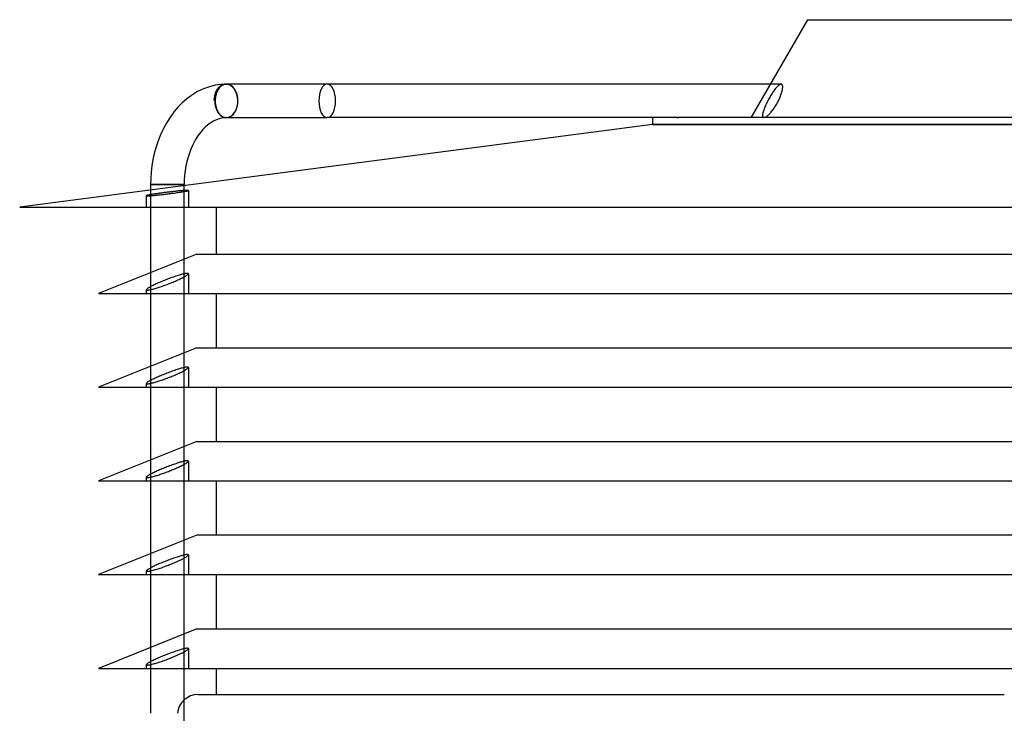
# Model space of a CAD drawing. Header units: millimetres. Extents: x -243 to 235, y -266 to 0.
# Tile 2 of 3: x -235 to 0, y -166 to 0. Entities that reach past the tile are written whole.
import ezdxf

# ---------------------------------------------------------------- set-up
doc = ezdxf.new("R2010")
doc.units = ezdxf.units.MM
doc.layers.add('HIDDEN', color=7, linetype='Continuous')
doc.layers.add('THICK', color=7, linetype='Continuous')

msp = doc.modelspace()

# ---------------------------------------------------------------- linework, layer by layer
at = {"layer": 'HIDDEN'}
for p, q in [((-187.74, -16.43), (-187.84, -16.57)), ((-187.63, -16.29), (-187.74, -16.43)), ((-187.73, -16.58), (-187.63, -16.43)), ((-187.52, -16.17), (-187.63, -16.29)), ((-187.63, -16.43), (-187.51, -16.3)), ((-187.48, -16.45), (-187.6, -16.63)), ((-187.4, -16.05), (-187.52, -16.17)), ((-187.51, -16.3), (-187.4, -16.17)), ((-187.35, -16.28), (-187.48, -16.45)), ((-187.28, -15.94), (-187.4, -16.05)), ((-187.4, -16.17), (-187.28, -16.05)), ((-187.22, -16.13), (-187.35, -16.28)), ((-187.16, -15.85), (-187.28, -15.94)), ((-187.28, -16.05), (-187.16, -15.95)), ((-187.09, -16), (-187.22, -16.13)), ((-187.04, -15.76), (-187.16, -15.85)), ((-187.16, -15.95), (-187.04, -15.85)), ((-186.94, -15.87), (-187.09, -16)), ((-186.92, -15.68), (-187.04, -15.76)), ((-187.04, -15.85), (-186.92, -15.76)), ((-186.79, -15.75), (-186.94, -15.87)), ((-186.79, -15.61), (-186.92, -15.68)), ((-186.92, -15.76), (-186.79, -15.68)), ((-186.65, -15.55), (-186.79, -15.61)), ((-186.79, -15.68), (-186.66, -15.61)), ((-186.68, -15.68), (-186.79, -15.75)), ((-186.57, -15.62), (-186.68, -15.68)), ((-186.66, -15.61), (-186.52, -15.55)), ((-186.51, -15.49), (-186.65, -15.55)), ((-186.46, -15.57), (-186.57, -15.62)), ((-186.52, -15.55), (-186.38, -15.49)), ((-186.37, -15.45), (-186.51, -15.49)), ((-186.34, -15.52), (-186.46, -15.57)), ((-186.38, -15.49), (-186.24, -15.45)), ((-186.23, -15.42), (-186.37, -15.45)), ((-186.21, -15.48), (-186.34, -15.52)), ((-186.24, -15.45), (-186.09, -15.42)), ((-186.09, -15.4), (-186.23, -15.42)), ((-186.09, -15.44), (-186.21, -15.48)), ((-185.95, -15.38), (-186.09, -15.4)), ((-186.09, -15.42), (-185.95, -15.4)), ((-185.97, -15.41), (-186.09, -15.44)), ((-185.84, -15.4), (-185.97, -15.41)), ((-185.95, -15.4), (-185.81, -15.38)), ((-185.94, -15.38), (-185.95, -15.38)), ((-185.93, -15.38), (-185.94, -15.38)), ((-185.92, -15.38), (-185.93, -15.38)), ((-185.91, -15.38), (-185.92, -15.38)), ((-185.9, -15.38), (-185.91, -15.38)), ((-185.89, -15.38), (-185.9, -15.38)), ((-185.72, -15.38), (-185.84, -15.4)), ((-185.8, -15.38), (-185.81, -15.38)), ((-185.81, -15.38), (-185.81, -15.38)), ((-185.81, -15.38), (-185.8, -15.38)), ((-185.79, -15.38), (-185.8, -15.38)), ((-185.8, -15.38), (-185.8, -15.38)), ((-185.8, -15.38), (-185.8, -15.38)), ((-185.8, -15.38), (-185.78, -15.38)), ((-185.78, -15.38), (-185.79, -15.38)), ((-185.79, -15.38), (-185.79, -15.38)), ((-185.79, -15.38), (-185.79, -15.38)), ((-185.77, -15.38), (-185.78, -15.38)), ((-185.78, -15.38), (-185.78, -15.38)), ((-185.78, -15.38), (-185.78, -15.38)), ((-185.78, -15.38), (-185.77, -15.38)), ((-185.76, -15.38), (-185.77, -15.38)), ((-185.77, -15.38), (-185.77, -15.38)), ((-185.77, -15.38), (-185.77, -15.38)), ((-185.77, -15.38), (-185.77, -15.38)), ((-185.77, -15.38), (-185.75, -15.38)), ((-185.75, -15.38), (-185.76, -15.38)), ((-185.76, -15.38), (-185.76, -15.38)), ((-185.76, -15.38), (-185.76, -15.38)), ((-185.74, -15.38), (-185.75, -15.38)), ((-185.75, -15.38), (-185.75, -15.38)), ((-185.75, -15.38), (-185.75, -15.38)), ((-185.75, -15.38), (-185.75, -15.38)), ((-185.75, -15.38), (-185.75, -15.38)), ((-185.75, -15.38), (-185.74, -15.38)), ((-185.75, -15.38), (-185.75, -15.38)), ((-185.75, -15.38), (-185.75, -15.38)), ((-185.75, -15.38), (-185.75, -15.38)), ((-185.75, -15.38), (-185.74, -15.38)), ((-185.74, -15.38), (-185.74, -15.38)), ((-185.74, -15.38), (-185.74, -15.38)), ((-185.74, -15.38), (-185.74, -15.38)), ((-185.74, -15.38), (-185.73, -15.38)), ((-185.74, -15.38), (-185.74, -15.38)), ((-185.74, -15.38), (-185.74, -15.38)), ((-185.74, -15.38), (-185.74, -15.38)), ((-185.74, -15.38), (-185.74, -15.38)), ((-185.74, -15.38), (-185.74, -15.38)), ((-185.74, -15.38), (-185.74, -15.38)), ((-185.73, -15.38), (-185.71, -15.38)), ((-185.6, -15.38), (-185.72, -15.38)), ((-185.71, -15.38), (-185.7, -15.38)), ((-185.7, -15.38), (-185.69, -15.38)), ((-185.69, -15.38), (-185.68, -15.38)), ((-185.68, -15.38), (-185.67, -15.38)), ((-185.67, -15.38), (-185.65, -15.38)), ((-185.65, -15.38), (-185.64, -15.38)), ((-185.64, -15.38), (-185.64, -15.38)), ((-185.64, -15.38), (-185.64, -15.38)), ((-185.64, -15.38), (-185.64, -15.38)), ((-185.64, -15.38), (-185.63, -15.38)), ((-185.63, -15.38), (-185.64, -15.38)), ((-185.64, -15.38), (-185.64, -15.38)), ((-185.63, -15.38), (-185.63, -15.38)), ((-185.63, -15.38), (-185.62, -15.38)), ((-185.63, -15.38), (-185.63, -15.38)), ((-185.63, -15.38), (-185.63, -15.38)), ((-185.62, -15.38), (-185.63, -15.38)), ((-185.63, -15.38), (-185.63, -15.38)), ((-185.62, -15.38), (-185.62, -15.38)), ((-185.62, -15.38), (-185.62, -15.38)), ((-185.62, -15.38), (-185.62, -15.38)), ((-185.62, -15.38), (-185.61, -15.38)), ((-185.61, -15.38), (-185.62, -15.38)), ((-185.61, -15.38), (-185.61, -15.38)), ((-185.61, -15.38), (-185.61, -15.38)), ((-185.61, -15.38), (-185.61, -15.38)), ((-185.61, -15.38), (-185.6, -15.38)), ((-185.61, -15.38), (-185.61, -15.38)), ((-53.27, -15.38), (-55.88, -15.38)), ((-54.52, -16.35), (-54.68, -16.54)), ((-54.38, -16.18), (-54.52, -16.35)), ((-54.23, -16.02), (-54.38, -16.18)), ((-54.09, -15.88), (-54.23, -16.02)), ((-53.95, -15.75), (-54.09, -15.88)), ((-53.82, -15.63), (-53.95, -15.75)), ((-53.69, -15.54), (-53.82, -15.63)), ((-53.57, -15.47), (-53.69, -15.54)), ((-53.46, -15.42), (-53.57, -15.47)), ((-53.36, -15.39), (-53.46, -15.42)), ((-53.27, -15.38), (-53.36, -15.39)), ((-53.19, -15.39), (-53.27, -15.38)), ((-53.12, -15.42), (-53.19, -15.39)), ((-53.06, -15.46), (-53.12, -15.42)), ((-53.01, -15.52), (-53.06, -15.46)), ((-52.97, -15.6), (-53.01, -15.52)), ((-52.93, -15.69), (-52.97, -15.6)), ((-52.91, -15.8), (-52.93, -15.69)), ((-52.92, -16.54), (-52.9, -16.37)), ((-52.89, -15.92), (-52.91, -15.8)), ((-52.9, -16.37), (-52.89, -16.21)), ((-52.88, -16.06), (-52.89, -15.92)), ((-52.89, -16.21), (-52.88, -16.06)), ((-188.57, -18.67), (-188.58, -18.88)), ((-188.54, -18.48), (-188.57, -18.67)), ((-188.51, -18.29), (-188.54, -18.48)), ((-188.54, -18.88), (-188.51, -18.68)), ((-188.48, -18.1), (-188.51, -18.29)), ((-188.51, -18.68), (-188.48, -18.49)), ((-188.43, -17.91), (-188.48, -18.1)), ((-188.48, -18.49), (-188.45, -18.3)), ((-188.45, -18.3), (-188.4, -18.11)), ((-188.38, -17.72), (-188.43, -17.91)), ((-188.4, -18.11), (-188.35, -17.91)), ((-188.32, -17.53), (-188.38, -17.72)), ((-188.35, -17.91), (-188.29, -17.72)), ((-188.25, -17.35), (-188.32, -17.53)), ((-188.29, -18.63), (-188.32, -18.88)), ((-188.29, -17.72), (-188.23, -17.54)), ((-188.25, -18.38), (-188.29, -18.63)), ((-188.18, -17.18), (-188.25, -17.35)), ((-188.2, -18.13), (-188.25, -18.38)), ((-188.23, -17.54), (-188.16, -17.36)), ((-188.14, -17.89), (-188.2, -18.13)), ((-188.1, -17.02), (-188.18, -17.18)), ((-188.16, -17.36), (-188.08, -17.19)), ((-188.08, -17.66), (-188.14, -17.89)), ((-188.02, -16.87), (-188.1, -17.02)), ((-188.08, -17.19), (-188, -17.03)), ((-188, -17.45), (-188.08, -17.66)), ((-187.94, -16.72), (-188.02, -16.87)), ((-188, -17.03), (-187.92, -16.88)), ((-187.92, -17.23), (-188, -17.45)), ((-187.84, -16.57), (-187.94, -16.72)), ((-187.92, -16.88), (-187.83, -16.72)), ((-187.82, -17.02), (-187.92, -17.23)), ((-187.83, -16.72), (-187.73, -16.58)), ((-187.72, -16.82), (-187.82, -17.02)), ((-187.6, -16.63), (-187.72, -16.82)), ((-56.06, -18.65), (-56.19, -18.89)), ((-55.92, -18.4), (-56.06, -18.65)), ((-55.77, -18.16), (-55.92, -18.4)), ((-55.62, -17.91), (-55.77, -18.16)), ((-55.46, -17.66), (-55.62, -17.91)), ((-55.31, -17.42), (-55.46, -17.66)), ((-55.15, -17.19), (-55.31, -17.42)), ((-54.99, -16.96), (-55.15, -17.19)), ((-54.83, -16.74), (-54.99, -16.96)), ((-54.68, -16.54), (-54.83, -16.74)), ((-53.69, -18.9), (-53.58, -18.66)), ((-53.58, -18.66), (-53.48, -18.42)), ((-53.48, -18.42), (-53.39, -18.18)), ((-53.39, -18.18), (-53.3, -17.95)), ((-53.3, -17.95), (-53.22, -17.72)), ((-53.22, -17.72), (-53.15, -17.5)), ((-53.15, -17.5), (-53.09, -17.29)), ((-53.09, -17.29), (-53.03, -17.09)), ((-53.03, -17.09), (-52.99, -16.9)), ((-52.99, -16.9), (-52.95, -16.72)), ((-52.95, -16.72), (-52.92, -16.54)), ((-188.58, -18.88), (-188.59, -19.08)), ((-188.59, -19.08), (-188.59, -19.28)), ((-188.59, -19.28), (-188.57, -19.29)), ((-188.57, -19.29), (-188.56, -19.09)), ((-188.56, -19.09), (-188.54, -18.88)), ((-188.33, -19.14), (-188.34, -19.38)), ((-188.34, -19.38), (-188.33, -19.62)), ((-188.32, -18.88), (-188.33, -19.14)), ((-188.33, -19.62), (-188.32, -19.88)), ((-188.32, -19.88), (-188.29, -20.13)), ((-188.29, -20.13), (-188.25, -20.38)), ((-188.25, -20.38), (-188.2, -20.63)), ((-188.2, -20.63), (-188.14, -20.87)), ((-188.14, -20.87), (-188.08, -21.1)), ((-188.08, -21.1), (-188, -21.31)), ((-57.23, -21.06), (-57.33, -21.32)), ((-57.13, -20.8), (-57.23, -21.06)), ((-57.01, -20.53), (-57.13, -20.8)), ((-56.88, -20.24), (-57.01, -20.53)), ((-56.75, -19.96), (-56.88, -20.24)), ((-56.6, -19.67), (-56.75, -19.96)), ((-56.46, -19.38), (-56.6, -19.67)), ((-56.33, -19.13), (-56.46, -19.38)), ((-56.19, -18.89), (-56.33, -19.13)), ((-55.11, -21.34), (-54.96, -21.13)), ((-54.96, -21.13), (-54.81, -20.92)), ((-54.81, -20.92), (-54.67, -20.7)), ((-54.67, -20.7), (-54.53, -20.47)), ((-54.53, -20.47), (-54.4, -20.25)), ((-54.4, -20.25), (-54.27, -20.03)), ((-54.27, -20.03), (-54.15, -19.81)), ((-54.15, -19.81), (-54.03, -19.6)), ((-54.03, -19.6), (-53.92, -19.38)), ((-53.92, -19.38), (-53.8, -19.14)), ((-53.8, -19.14), (-53.69, -18.9)), ((-188, -21.31), (-187.92, -21.53)), ((-187.92, -21.53), (-187.82, -21.74)), ((-187.82, -21.74), (-187.72, -21.94)), ((-187.72, -21.94), (-187.6, -22.13)), ((-187.6, -22.13), (-187.48, -22.31)), ((-187.48, -22.31), (-187.35, -22.48)), ((-187.35, -22.48), (-187.22, -22.63)), ((-187.22, -22.63), (-187.09, -22.76)), ((-187.09, -22.76), (-186.94, -22.89)), ((-186.94, -22.89), (-186.79, -23.01)), ((-186.79, -23.01), (-186.68, -23.08)), ((-186.68, -23.08), (-186.57, -23.14)), ((-186.57, -23.14), (-186.46, -23.19)), ((-186.46, -23.19), (-186.34, -23.24)), ((-186.34, -23.24), (-186.21, -23.28)), ((-186.21, -23.28), (-186.09, -23.32)), ((-186.09, -23.32), (-185.97, -23.35)), ((-185.97, -23.35), (-185.84, -23.36)), ((-185.84, -23.36), (-185.72, -23.38)), ((-185.72, -23.38), (-185.6, -23.38)), ((-185.61, -23.38), (-185.62, -23.38)), ((-185.6, -23.38), (-185.61, -23.38)), ((-185.61, -23.38), (-185.61, -23.38)), ((-185.61, -23.38), (-185.61, -23.38)), ((-185.61, -23.38), (-185.61, -23.38)), ((-185.61, -23.38), (-185.61, -23.38)), ((-77.94, -23.38), (-83.93, -23.38)), ((-78.31, -23.25), (-78.25, -23.29)), ((-78.25, -23.29), (-78.19, -23.32)), ((-78.19, -23.32), (-78.13, -23.35)), ((-78.13, -23.35), (-78.07, -23.37)), ((-78.07, -23.37), (-78, -23.38)), ((-78, -23.38), (-77.94, -23.38)), ((-77.94, -23.38), (-77.88, -23.38)), ((-77.88, -23.38), (-77.82, -23.37)), ((-77.82, -23.37), (-77.75, -23.35)), ((-77.75, -23.35), (-77.69, -23.32)), ((-77.69, -23.32), (-77.63, -23.29)), ((-77.63, -23.29), (-77.56, -23.25)), ((-57.68, -22.59), (-57.7, -22.76)), ((-57.7, -22.76), (-57.7, -22.92)), ((-57.7, -22.92), (-57.69, -23.05)), ((-57.69, -23.05), (-57.66, -23.16)), ((-57.65, -22.41), (-57.68, -22.59)), ((-57.66, -23.16), (-57.61, -23.25)), ((-57.61, -22.21), (-57.65, -22.41)), ((-57.56, -22), (-57.61, -22.21)), ((-57.49, -21.78), (-57.56, -22)), ((-57.42, -21.56), (-57.49, -21.78)), ((-57.33, -21.32), (-57.42, -21.56)), ((-56.96, -23.25), (-56.84, -23.18)), ((-56.84, -23.18), (-56.71, -23.09)), ((-56.71, -23.09), (-56.58, -22.99)), ((-56.58, -22.99), (-56.44, -22.87)), ((-56.44, -22.87), (-56.3, -22.74)), ((-56.3, -22.74), (-56.15, -22.6)), ((-56.15, -22.6), (-56.01, -22.45)), ((-56.01, -22.45), (-55.86, -22.29)), ((-55.86, -22.29), (-55.71, -22.12)), ((-55.71, -22.12), (-55.56, -21.94)), ((-55.56, -21.94), (-55.41, -21.75)), ((-55.41, -21.75), (-55.26, -21.55)), ((-55.26, -21.55), (-55.11, -21.34)), ((83.92, -25.04), (-83.93, -25.04)), ((-196.92, -39.38), (-203.75, -39.38)), ((-195.75, -39.38), (-196.92, -39.38)), ((-195.75, -44.75), (-195.75, -39.63)), ((-204.74, -42), (-204.75, -42.01)), ((-204.75, -42.01), (-204.74, -42.02)), ((-204.75, -44.75), (-204.75, -42.01)), ((-204.73, -41.99), (-204.74, -42)), ((-204.74, -42.02), (-204.72, -42.03)), ((-204.7, -41.98), (-204.73, -41.99)), ((-204.72, -42.03), (-204.68, -42.03)), ((-204.66, -41.96), (-204.7, -41.98)), ((-204.68, -42.03), (-204.62, -42.04)), ((-204.6, -41.95), (-204.66, -41.96)), ((-204.62, -42.04), (-204.56, -42.04)), ((-204.54, -41.93), (-204.6, -41.95)), ((-204.56, -42.04), (-204.47, -42.04)), ((-204.47, -41.91), (-204.54, -41.93)), ((-204.38, -41.89), (-204.47, -41.91)), ((-204.47, -42.04), (-204.38, -42.04)), ((-204.29, -41.88), (-204.38, -41.89)), ((-204.38, -42.04), (-204.27, -42.03)), ((-204.19, -41.85), (-204.29, -41.88)), ((-204.27, -42.03), (-204.14, -42.03)), ((-204.08, -41.83), (-204.19, -41.85)), ((-204.14, -42.03), (-204, -42.02)), ((-203.96, -41.81), (-204.08, -41.83)), ((-204, -42.02), (-203.84, -42.01)), ((-203.83, -41.79), (-203.96, -41.81)), ((-203.84, -42.01), (-203.67, -42)), ((-203.68, -41.76), (-203.83, -41.79)), ((-203.75, -40.67), (-203.75, -44.75)), ((-203.53, -41.74), (-203.68, -41.76)), ((-203.67, -42), (-203.49, -41.98)), ((-203.37, -41.71), (-203.53, -41.74)), ((-203.49, -41.98), (-203.29, -41.97)), ((-203.2, -41.68), (-203.37, -41.71)), ((-203.29, -41.97), (-203.09, -41.95)), ((-203.02, -41.65), (-203.2, -41.68)), ((-203.09, -41.95), (-202.87, -41.93)), ((-202.84, -41.63), (-203.02, -41.65)), ((-202.87, -41.93), (-202.65, -41.91)), ((-202.64, -41.6), (-202.84, -41.63)), ((-202.65, -41.91), (-202.42, -41.89)), ((-202.44, -41.57), (-202.64, -41.6)), ((-202.24, -41.54), (-202.44, -41.57)), ((-202.42, -41.89), (-202.18, -41.86)), ((-202.03, -41.51), (-202.24, -41.54)), ((-202.18, -41.86), (-201.94, -41.84)), ((-201.81, -41.48), (-202.03, -41.51)), ((-201.94, -41.84), (-201.7, -41.81)), ((-201.6, -41.45), (-201.81, -41.48)), ((-201.7, -41.81), (-201.44, -41.79)), ((-201.38, -41.41), (-201.6, -41.45)), ((-201.44, -41.79), (-201.17, -41.76)), ((-201.16, -41.38), (-201.38, -41.41)), ((-201.17, -41.76), (-200.9, -41.73)), ((-200.94, -41.36), (-201.16, -41.38)), ((-200.71, -41.32), (-200.94, -41.36)), ((-200.9, -41.73), (-200.63, -41.69)), ((-200.48, -41.29), (-200.71, -41.32)), ((-200.63, -41.69), (-200.35, -41.66)), ((-200.25, -41.26), (-200.48, -41.29)), ((-200.35, -41.66), (-200.07, -41.63)), ((-200.01, -41.23), (-200.25, -41.26)), ((-200.07, -41.63), (-199.78, -41.59)), ((-199.77, -41.2), (-200.01, -41.23)), ((-199.78, -41.59), (-199.5, -41.56)), ((-199.53, -41.17), (-199.77, -41.2)), ((-199.28, -41.14), (-199.53, -41.17)), ((-199.5, -41.56), (-199.22, -41.52)), ((-199.04, -41.11), (-199.28, -41.14)), ((-199.22, -41.52), (-198.94, -41.49)), ((-198.81, -41.09), (-199.04, -41.11)), ((-198.94, -41.49), (-198.67, -41.45)), ((-198.57, -41.06), (-198.81, -41.09)), ((-198.67, -41.45), (-198.41, -41.42)), ((-198.34, -41.03), (-198.57, -41.06)), ((-198.41, -41.42), (-198.15, -41.38)), ((-198.11, -41.01), (-198.34, -41.03)), ((-198.15, -41.38), (-197.84, -41.34)), ((-197.89, -40.98), (-198.11, -41.01)), ((-197.67, -40.96), (-197.89, -40.98)), ((-197.84, -41.34), (-197.53, -41.29)), ((-197.46, -40.93), (-197.67, -40.96)), ((-197.53, -41.29), (-197.22, -41.25)), ((-197.26, -40.91), (-197.46, -40.93)), ((-197.06, -40.89), (-197.26, -40.91)), ((-197.22, -41.25), (-196.93, -41.2)), ((-196.87, -40.87), (-197.06, -40.89)), ((-196.93, -41.2), (-196.65, -41.16)), ((-196.68, -40.85), (-196.87, -40.87)), ((-196.49, -40.84), (-196.68, -40.85)), ((-196.65, -41.16), (-196.38, -41.12)), ((-196.31, -40.82), (-196.49, -40.84)), ((-196.38, -41.12), (-196.13, -41.08)), ((-196.14, -40.81), (-196.31, -40.82)), ((-195.98, -40.79), (-196.14, -40.81)), ((-196.13, -41.08), (-195.9, -41.04)), ((-195.82, -40.78), (-195.98, -40.79)), ((-195.9, -41.04), (-195.68, -41)), ((-195.68, -40.77), (-195.82, -40.78)), ((-195.54, -40.76), (-195.68, -40.77)), ((-195.68, -41), (-195.5, -40.96)), ((-195.42, -40.75), (-195.54, -40.76)), ((-195.5, -40.96), (-195.33, -40.93)), ((-195.3, -40.75), (-195.42, -40.75)), ((-195.33, -40.93), (-195.18, -40.9)), ((-195.2, -40.74), (-195.3, -40.75)), ((-195.1, -40.74), (-195.2, -40.74)), ((-195.18, -40.9), (-195.05, -40.87)), ((-195.02, -40.74), (-195.1, -40.74)), ((-195.05, -40.87), (-194.95, -40.85)), ((-194.95, -40.74), (-195.02, -40.74)), ((-194.89, -40.74), (-194.95, -40.74)), ((-194.95, -40.85), (-194.86, -40.82)), ((-194.84, -40.74), (-194.89, -40.74)), ((-194.86, -40.82), (-194.8, -40.8)), ((-194.8, -40.74), (-194.84, -40.74)), ((-194.77, -40.75), (-194.8, -40.74)), ((-194.8, -40.8), (-194.76, -40.78)), ((-194.76, -40.76), (-194.77, -40.75)), ((-194.75, -40.77), (-194.76, -40.76)), ((-194.76, -40.78), (-194.75, -40.77)), ((-194.75, -40.77), (-194.75, -44.75)), ((-195.75, -65.34), (-195.75, -57.16)), ((-203.75, -60.36), (-203.75, -65.34)), ((-197.19, -61.07), (-197.45, -61.15)), ((-196.93, -60.99), (-197.19, -61.07)), ((-196.67, -60.91), (-196.93, -60.99)), ((-196.43, -60.84), (-196.67, -60.91)), ((-196.19, -60.78), (-196.43, -60.84)), ((-195.97, -60.72), (-196.19, -60.78)), ((-195.76, -60.67), (-195.97, -60.72)), ((-195.57, -60.63), (-195.76, -60.67)), ((-195.4, -60.59), (-195.57, -60.63)), ((-195.25, -60.57), (-195.4, -60.59)), ((-195.35, -61.16), (-195.2, -61.07)), ((-195.12, -60.55), (-195.25, -60.57)), ((-195.2, -61.07), (-195.07, -60.98)), ((-195.01, -60.55), (-195.12, -60.55)), ((-195.07, -60.98), (-194.96, -60.89)), ((-194.92, -60.55), (-195.01, -60.55)), ((-194.96, -60.89), (-194.87, -60.82)), ((-194.85, -60.56), (-194.92, -60.55)), ((-194.87, -60.82), (-194.8, -60.75)), ((-194.79, -60.58), (-194.85, -60.56)), ((-194.8, -60.75), (-194.76, -60.69)), ((-194.76, -60.6), (-194.79, -60.58)), ((-194.75, -60.64), (-194.76, -60.6)), ((-194.76, -60.69), (-194.75, -60.64)), ((-194.75, -60.64), (-194.75, -65.34)), ((-203.16, -63.43), (-203.38, -63.54)), ((-202.92, -63.32), (-203.16, -63.43)), ((-202.68, -63.2), (-202.92, -63.32)), ((-202.42, -63.09), (-202.68, -63.2)), ((-202.15, -62.97), (-202.42, -63.09)), ((-201.88, -62.85), (-202.15, -62.97)), ((-201.6, -62.73), (-201.88, -62.85)), ((-201.32, -62.61), (-201.6, -62.73)), ((-201.04, -62.49), (-201.32, -62.61)), ((-200.76, -62.37), (-201.04, -62.49)), ((-200.46, -62.25), (-200.76, -62.37)), ((-200.63, -63.49), (-200.35, -63.39)), ((-200.16, -62.13), (-200.46, -62.25)), ((-200.35, -63.39), (-200.06, -63.28)), ((-199.85, -62.01), (-200.16, -62.13)), ((-200.06, -63.28), (-199.78, -63.18)), ((-199.54, -61.89), (-199.85, -62.01)), ((-199.78, -63.18), (-199.5, -63.07)), ((-199.23, -61.78), (-199.54, -61.89)), ((-199.5, -63.07), (-199.22, -62.96)), ((-198.92, -61.66), (-199.23, -61.78)), ((-199.22, -62.96), (-198.94, -62.85)), ((-198.94, -62.85), (-198.67, -62.74)), ((-198.61, -61.55), (-198.92, -61.66)), ((-198.67, -62.74), (-198.4, -62.63)), ((-198.31, -61.44), (-198.61, -61.55)), ((-198.4, -62.63), (-198.15, -62.52)), ((-198.01, -61.34), (-198.31, -61.44)), ((-198.15, -62.52), (-197.84, -62.39)), ((-197.73, -61.24), (-198.01, -61.34)), ((-197.84, -62.39), (-197.54, -62.26)), ((-197.45, -61.15), (-197.73, -61.24)), ((-197.54, -62.26), (-197.24, -62.13)), ((-197.24, -62.13), (-196.95, -61.99)), ((-196.95, -61.99), (-196.67, -61.86)), ((-196.67, -61.86), (-196.41, -61.73)), ((-196.41, -61.73), (-196.16, -61.61)), ((-196.16, -61.61), (-195.93, -61.49)), ((-195.93, -61.49), (-195.71, -61.37)), ((-195.71, -61.37), (-195.52, -61.26)), ((-195.52, -61.26), (-195.35, -61.16)), ((-204.74, -64.42), (-204.75, -64.46)), ((-204.75, -64.46), (-204.74, -64.49)), ((-204.75, -65.34), (-204.75, -64.46)), ((-204.71, -64.37), (-204.74, -64.42)), ((-204.74, -64.49), (-204.71, -64.51)), ((-204.65, -64.31), (-204.71, -64.37)), ((-204.71, -64.51), (-204.67, -64.53)), ((-204.67, -64.53), (-204.61, -64.54)), ((-204.58, -64.25), (-204.65, -64.31)), ((-204.61, -64.54), (-204.54, -64.55)), ((-204.49, -64.18), (-204.58, -64.25)), ((-204.54, -64.55), (-204.44, -64.55)), ((-204.38, -64.1), (-204.49, -64.18)), ((-204.44, -64.55), (-204.34, -64.54)), ((-204.25, -64.02), (-204.38, -64.1)), ((-204.34, -64.54), (-204.21, -64.52)), ((-204.11, -63.93), (-204.25, -64.02)), ((-204.21, -64.52), (-204.07, -64.5)), ((-203.95, -63.85), (-204.11, -63.93)), ((-204.07, -64.5), (-203.91, -64.47)), ((-203.78, -63.75), (-203.95, -63.85)), ((-203.91, -64.47), (-203.74, -64.43)), ((-203.59, -63.65), (-203.78, -63.75)), ((-203.74, -64.43), (-203.55, -64.39)), ((-203.38, -63.54), (-203.59, -63.65)), ((-203.55, -64.39), (-203.35, -64.34)), ((-203.35, -64.34), (-203.14, -64.29)), ((-203.14, -64.29), (-202.92, -64.22)), ((-202.92, -64.22), (-202.69, -64.16)), ((-202.69, -64.16), (-202.45, -64.09)), ((-202.45, -64.09), (-202.21, -64.02)), ((-202.21, -64.02), (-201.96, -63.94)), ((-201.96, -63.94), (-201.71, -63.86)), ((-201.71, -63.86), (-201.45, -63.77)), ((-201.45, -63.77), (-201.18, -63.68)), ((-201.18, -63.68), (-200.91, -63.59)), ((-200.91, -63.59), (-200.63, -63.49)), ((-195.75, -87.71), (-195.75, -79.53)), ((-203.75, -82.73), (-203.75, -87.71)), ((-200.16, -84.51), (-200.46, -84.63)), ((-199.85, -84.39), (-200.16, -84.51)), ((-199.54, -84.27), (-199.85, -84.39)), ((-199.23, -84.15), (-199.54, -84.27)), ((-198.92, -84.04), (-199.23, -84.15)), ((-198.61, -83.93), (-198.92, -84.04)), ((-198.31, -83.82), (-198.61, -83.93)), ((-198.01, -83.72), (-198.31, -83.82)), ((-197.73, -83.62), (-198.01, -83.72)), ((-197.45, -83.53), (-197.73, -83.62)), ((-197.54, -84.64), (-197.24, -84.5)), ((-197.19, -83.44), (-197.45, -83.53)), ((-197.24, -84.5), (-196.95, -84.37)), ((-196.93, -83.36), (-197.19, -83.44)), ((-196.95, -84.37), (-196.67, -84.24)), ((-196.67, -83.29), (-196.93, -83.36)), ((-196.43, -83.21), (-196.67, -83.29)), ((-196.67, -84.24), (-196.41, -84.11)), ((-196.19, -83.15), (-196.43, -83.21)), ((-196.41, -84.11), (-196.16, -83.98)), ((-195.97, -83.09), (-196.19, -83.15)), ((-196.16, -83.98), (-195.93, -83.86)), ((-195.76, -83.04), (-195.97, -83.09)), ((-195.93, -83.86), (-195.71, -83.75)), ((-195.57, -83), (-195.76, -83.04)), ((-195.71, -83.75), (-195.52, -83.64)), ((-195.4, -82.97), (-195.57, -83)), ((-195.52, -83.64), (-195.35, -83.54)), ((-195.25, -82.95), (-195.4, -82.97)), ((-195.35, -83.54), (-195.2, -83.44)), ((-195.12, -82.93), (-195.25, -82.95)), ((-195.2, -83.44), (-195.07, -83.35)), ((-195.01, -82.92), (-195.12, -82.93)), ((-195.07, -83.35), (-194.96, -83.27)), ((-194.92, -82.92), (-195.01, -82.92)), ((-194.96, -83.27), (-194.87, -83.19)), ((-194.85, -82.93), (-194.92, -82.92)), ((-194.87, -83.19), (-194.8, -83.12)), ((-194.79, -82.95), (-194.85, -82.93)), ((-194.8, -83.12), (-194.76, -83.06)), ((-194.76, -82.98), (-194.79, -82.95)), ((-194.75, -83.02), (-194.76, -82.98)), ((-194.76, -83.06), (-194.75, -83.02)), ((-194.75, -83.02), (-194.75, -87.71)), ((-204.74, -86.79), (-204.75, -86.83)), ((-204.75, -86.83), (-204.74, -86.87)), ((-204.75, -87.71), (-204.75, -86.83)), ((-204.71, -86.74), (-204.74, -86.79)), ((-204.74, -86.87), (-204.71, -86.89)), ((-204.65, -86.68), (-204.71, -86.74)), ((-204.71, -86.89), (-204.67, -86.91)), ((-204.67, -86.91), (-204.61, -86.92)), ((-204.58, -86.62), (-204.65, -86.68)), ((-204.61, -86.92), (-204.54, -86.92)), ((-204.49, -86.55), (-204.58, -86.62)), ((-204.54, -86.92), (-204.44, -86.92)), ((-204.38, -86.47), (-204.49, -86.55)), ((-204.44, -86.92), (-204.34, -86.91)), ((-204.25, -86.39), (-204.38, -86.47)), ((-204.34, -86.91), (-204.21, -86.9)), ((-204.11, -86.31), (-204.25, -86.39)), ((-204.21, -86.9), (-204.07, -86.87)), ((-203.95, -86.22), (-204.11, -86.31)), ((-204.07, -86.87), (-203.91, -86.84)), ((-203.78, -86.12), (-203.95, -86.22)), ((-203.91, -86.84), (-203.74, -86.81)), ((-203.59, -86.02), (-203.78, -86.12)), ((-203.74, -86.81), (-203.55, -86.76)), ((-203.38, -85.92), (-203.59, -86.02)), ((-203.55, -86.76), (-203.35, -86.72)), ((-203.16, -85.81), (-203.38, -85.92)), ((-203.35, -86.72), (-203.14, -86.66)), ((-202.92, -85.7), (-203.16, -85.81)), ((-203.14, -86.66), (-202.92, -86.6)), ((-202.68, -85.58), (-202.92, -85.7)), ((-202.92, -86.6), (-202.69, -86.53)), ((-202.69, -86.53), (-202.45, -86.46)), ((-202.42, -85.46), (-202.68, -85.58)), ((-202.45, -86.46), (-202.21, -86.39)), ((-202.15, -85.34), (-202.42, -85.46)), ((-202.21, -86.39), (-201.96, -86.31)), ((-201.88, -85.22), (-202.15, -85.34)), ((-201.96, -86.31), (-201.71, -86.23)), ((-201.6, -85.1), (-201.88, -85.22)), ((-201.71, -86.23), (-201.45, -86.15)), ((-201.32, -84.98), (-201.6, -85.1)), ((-201.45, -86.15), (-201.18, -86.06)), ((-201.04, -84.87), (-201.32, -84.98)), ((-201.18, -86.06), (-200.91, -85.96)), ((-200.76, -84.75), (-201.04, -84.87)), ((-200.91, -85.96), (-200.63, -85.86)), ((-200.46, -84.63), (-200.76, -84.75)), ((-200.63, -85.86), (-200.35, -85.76)), ((-200.35, -85.76), (-200.06, -85.66)), ((-200.06, -85.66), (-199.78, -85.55)), ((-199.78, -85.55), (-199.5, -85.44)), ((-199.5, -85.44), (-199.22, -85.33)), ((-199.22, -85.33), (-198.94, -85.22)), ((-198.94, -85.22), (-198.67, -85.11)), ((-198.67, -85.11), (-198.4, -85.01)), ((-198.4, -85.01), (-198.15, -84.9)), ((-198.15, -84.9), (-197.84, -84.77)), ((-197.84, -84.77), (-197.54, -84.64)), ((-195.75, -110.09), (-195.75, -101.91)), ((-203.75, -105.11), (-203.75, -110.09)), ((-196.93, -105.74), (-197.19, -105.82)), ((-196.67, -105.66), (-196.93, -105.74)), ((-196.43, -105.59), (-196.67, -105.66)), ((-196.19, -105.53), (-196.43, -105.59)), ((-195.97, -105.47), (-196.19, -105.53)), ((-195.76, -105.42), (-195.97, -105.47)), ((-195.57, -105.38), (-195.76, -105.42)), ((-195.4, -105.34), (-195.57, -105.38)), ((-195.25, -105.32), (-195.4, -105.34)), ((-195.12, -105.3), (-195.25, -105.32)), ((-195.2, -105.82), (-195.07, -105.73)), ((-195.01, -105.3), (-195.12, -105.3)), ((-195.07, -105.73), (-194.96, -105.64)), ((-194.92, -105.3), (-195.01, -105.3)), ((-194.96, -105.64), (-194.87, -105.57)), ((-194.85, -105.31), (-194.92, -105.3)), ((-194.87, -105.57), (-194.8, -105.5)), ((-194.79, -105.33), (-194.85, -105.31)), ((-194.8, -105.5), (-194.76, -105.44)), ((-194.76, -105.35), (-194.79, -105.33)), ((-194.75, -105.39), (-194.76, -105.35)), ((-194.76, -105.44), (-194.75, -105.39)), ((-194.75, -105.39), (-194.75, -110.09)), ((-202.92, -108.07), (-203.16, -108.18)), ((-202.68, -107.95), (-202.92, -108.07)), ((-202.42, -107.84), (-202.68, -107.95)), ((-202.15, -107.72), (-202.42, -107.84)), ((-201.88, -107.6), (-202.15, -107.72)), ((-201.6, -107.48), (-201.88, -107.6)), ((-201.32, -107.36), (-201.6, -107.48)), ((-201.04, -107.24), (-201.32, -107.36)), ((-200.76, -107.12), (-201.04, -107.24)), ((-200.46, -107), (-200.76, -107.12)), ((-200.16, -106.88), (-200.46, -107)), ((-200.35, -108.14), (-200.06, -108.03)), ((-199.85, -106.76), (-200.16, -106.88)), ((-200.06, -108.03), (-199.78, -107.93)), ((-199.54, -106.64), (-199.85, -106.76)), ((-199.78, -107.93), (-199.5, -107.82)), ((-199.23, -106.53), (-199.54, -106.64)), ((-199.5, -107.82), (-199.22, -107.71)), ((-198.92, -106.41), (-199.23, -106.53)), ((-199.22, -107.71), (-198.94, -107.6)), ((-198.94, -107.6), (-198.67, -107.49)), ((-198.61, -106.3), (-198.92, -106.41)), ((-198.67, -107.49), (-198.4, -107.38)), ((-198.31, -106.19), (-198.61, -106.3)), ((-198.4, -107.38), (-198.15, -107.27)), ((-198.01, -106.09), (-198.31, -106.19)), ((-198.15, -107.27), (-197.84, -107.14)), ((-197.73, -105.99), (-198.01, -106.09)), ((-197.84, -107.14), (-197.54, -107.01)), ((-197.45, -105.9), (-197.73, -105.99)), ((-197.54, -107.01), (-197.24, -106.88)), ((-197.19, -105.82), (-197.45, -105.9)), ((-197.24, -106.88), (-196.95, -106.74)), ((-196.95, -106.74), (-196.67, -106.61)), ((-196.67, -106.61), (-196.41, -106.48)), ((-196.41, -106.48), (-196.16, -106.36)), ((-196.16, -106.36), (-195.93, -106.24)), ((-195.93, -106.24), (-195.71, -106.12)), ((-195.71, -106.12), (-195.52, -106.01)), ((-195.52, -106.01), (-195.35, -105.91)), ((-195.35, -105.91), (-195.2, -105.82)), ((-204.74, -109.17), (-204.75, -109.21)), ((-204.75, -109.21), (-204.74, -109.24)), ((-204.75, -110.09), (-204.75, -109.21)), ((-204.71, -109.12), (-204.74, -109.17)), ((-204.74, -109.24), (-204.71, -109.26)), ((-204.65, -109.06), (-204.71, -109.12)), ((-204.71, -109.26), (-204.67, -109.28)), ((-204.67, -109.28), (-204.61, -109.29)), ((-204.58, -109), (-204.65, -109.06)), ((-204.61, -109.29), (-204.54, -109.3)), ((-204.49, -108.93), (-204.58, -109)), ((-204.54, -109.3), (-204.44, -109.3)), ((-204.38, -108.85), (-204.49, -108.93)), ((-204.44, -109.3), (-204.34, -109.29)), ((-204.25, -108.77), (-204.38, -108.85)), ((-204.34, -109.29), (-204.21, -109.27)), ((-204.11, -108.68), (-204.25, -108.77)), ((-204.21, -109.27), (-204.07, -109.25)), ((-203.95, -108.6), (-204.11, -108.68)), ((-204.07, -109.25), (-203.91, -109.22)), ((-203.78, -108.5), (-203.95, -108.6)), ((-203.91, -109.22), (-203.74, -109.18)), ((-203.59, -108.4), (-203.78, -108.5)), ((-203.74, -109.18), (-203.55, -109.14)), ((-203.38, -108.29), (-203.59, -108.4)), ((-203.55, -109.14), (-203.35, -109.09)), ((-203.16, -108.18), (-203.38, -108.29)), ((-203.35, -109.09), (-203.14, -109.04)), ((-203.14, -109.04), (-202.92, -108.97)), ((-202.92, -108.97), (-202.69, -108.91)), ((-202.69, -108.91), (-202.45, -108.84)), ((-202.45, -108.84), (-202.21, -108.77)), ((-202.21, -108.77), (-201.96, -108.69)), ((-201.96, -108.69), (-201.71, -108.61)), ((-201.71, -108.61), (-201.45, -108.52)), ((-201.45, -108.52), (-201.18, -108.43)), ((-201.18, -108.43), (-200.91, -108.34)), ((-200.91, -108.34), (-200.63, -108.24)), ((-200.63, -108.24), (-200.35, -108.14)), ((-195.75, -132.46), (-195.75, -124.28)), ((-203.75, -127.48), (-203.75, -132.46)), ((-199.85, -129.14), (-200.16, -129.26)), ((-199.54, -129.02), (-199.85, -129.14)), ((-199.23, -128.9), (-199.54, -129.02)), ((-198.92, -128.79), (-199.23, -128.9)), ((-198.61, -128.68), (-198.92, -128.79)), ((-198.31, -128.57), (-198.61, -128.68)), ((-198.01, -128.47), (-198.31, -128.57)), ((-197.73, -128.37), (-198.01, -128.47)), ((-197.45, -128.28), (-197.73, -128.37)), ((-197.19, -128.19), (-197.45, -128.28)), ((-197.24, -129.25), (-196.95, -129.12)), ((-196.93, -128.11), (-197.19, -128.19)), ((-196.95, -129.12), (-196.67, -128.99)), ((-196.67, -128.04), (-196.93, -128.11)), ((-196.43, -127.96), (-196.67, -128.04)), ((-196.67, -128.99), (-196.41, -128.86)), ((-196.19, -127.9), (-196.43, -127.96)), ((-196.41, -128.86), (-196.16, -128.73)), ((-195.97, -127.84), (-196.19, -127.9)), ((-196.16, -128.73), (-195.93, -128.61)), ((-195.76, -127.79), (-195.97, -127.84)), ((-195.93, -128.61), (-195.71, -128.5)), ((-195.57, -127.75), (-195.76, -127.79)), ((-195.71, -128.5), (-195.52, -128.39)), ((-195.4, -127.72), (-195.57, -127.75)), ((-195.52, -128.39), (-195.35, -128.29)), ((-195.25, -127.7), (-195.4, -127.72)), ((-195.35, -128.29), (-195.2, -128.19)), ((-195.12, -127.68), (-195.25, -127.7)), ((-195.2, -128.19), (-195.07, -128.1)), ((-195.01, -127.67), (-195.12, -127.68)), ((-195.07, -128.1), (-194.96, -128.02)), ((-194.92, -127.67), (-195.01, -127.67)), ((-194.96, -128.02), (-194.87, -127.94)), ((-194.85, -127.68), (-194.92, -127.67)), ((-194.87, -127.94), (-194.8, -127.87)), ((-194.79, -127.7), (-194.85, -127.68)), ((-194.8, -127.87), (-194.76, -127.81)), ((-194.76, -127.73), (-194.79, -127.7)), ((-194.75, -127.77), (-194.76, -127.73)), ((-194.76, -127.81), (-194.75, -127.77)), ((-194.75, -127.77), (-194.75, -132.46)), ((-204.74, -131.54), (-204.75, -131.58)), ((-204.75, -131.58), (-204.74, -131.62)), ((-204.75, -132.46), (-204.75, -131.58)), ((-204.71, -131.49), (-204.74, -131.54)), ((-204.65, -131.43), (-204.71, -131.49)), ((-204.58, -131.37), (-204.65, -131.43)), ((-204.49, -131.3), (-204.58, -131.37)), ((-204.38, -131.22), (-204.49, -131.3)), ((-204.25, -131.14), (-204.38, -131.22)), ((-204.11, -131.06), (-204.25, -131.14)), ((-203.95, -130.97), (-204.11, -131.06)), ((-204.07, -131.62), (-203.91, -131.59)), ((-203.78, -130.87), (-203.95, -130.97)), ((-203.91, -131.59), (-203.74, -131.56)), ((-203.59, -130.77), (-203.78, -130.87)), ((-203.74, -131.56), (-203.55, -131.51)), ((-203.38, -130.67), (-203.59, -130.77)), ((-203.55, -131.51), (-203.35, -131.47)), ((-203.16, -130.56), (-203.38, -130.67)), ((-203.35, -131.47), (-203.14, -131.41)), ((-202.92, -130.45), (-203.16, -130.56)), ((-203.14, -131.41), (-202.92, -131.35)), ((-202.68, -130.33), (-202.92, -130.45)), ((-202.92, -131.35), (-202.69, -131.28)), ((-202.69, -131.28), (-202.45, -131.21)), ((-202.42, -130.21), (-202.68, -130.33)), ((-202.45, -131.21), (-202.21, -131.14)), ((-202.15, -130.09), (-202.42, -130.21)), ((-202.21, -131.14), (-201.96, -131.06)), ((-201.88, -129.97), (-202.15, -130.09)), ((-201.96, -131.06), (-201.71, -130.98)), ((-201.6, -129.85), (-201.88, -129.97)), ((-201.71, -130.98), (-201.45, -130.9)), ((-201.32, -129.73), (-201.6, -129.85)), ((-201.45, -130.9), (-201.18, -130.81)), ((-201.04, -129.62), (-201.32, -129.73)), ((-201.18, -130.81), (-200.91, -130.71)), ((-200.76, -129.5), (-201.04, -129.62)), ((-200.91, -130.71), (-200.63, -130.61)), ((-200.46, -129.38), (-200.76, -129.5)), ((-200.63, -130.61), (-200.35, -130.51)), ((-200.16, -129.26), (-200.46, -129.38)), ((-200.35, -130.51), (-200.06, -130.41)), ((-200.06, -130.41), (-199.78, -130.3)), ((-199.78, -130.3), (-199.5, -130.19)), ((-199.5, -130.19), (-199.22, -130.08)), ((-199.22, -130.08), (-198.94, -129.97)), ((-198.94, -129.97), (-198.67, -129.86)), ((-198.67, -129.86), (-198.4, -129.76)), ((-198.4, -129.76), (-198.15, -129.65)), ((-198.15, -129.65), (-197.84, -129.52)), ((-197.84, -129.52), (-197.54, -129.39)), ((-197.54, -129.39), (-197.24, -129.25)), ((-204.74, -131.62), (-204.71, -131.64)), ((-204.71, -131.64), (-204.67, -131.66)), ((-204.67, -131.66), (-204.61, -131.67)), ((-204.61, -131.67), (-204.54, -131.67)), ((-204.54, -131.67), (-204.44, -131.67)), ((-204.44, -131.67), (-204.34, -131.66)), ((-204.34, -131.66), (-204.21, -131.65)), ((-204.21, -131.65), (-204.07, -131.62)), ((-195.75, -154.84), (-195.75, -146.66)), ((-203.75, -149.86), (-203.75, -154.84)), ((-196.43, -150.34), (-196.67, -150.41)), ((-196.19, -150.28), (-196.43, -150.34)), ((-195.97, -150.22), (-196.19, -150.28)), ((-195.76, -150.17), (-195.97, -150.22)), ((-195.57, -150.13), (-195.76, -150.17)), ((-195.4, -150.09), (-195.57, -150.13)), ((-195.25, -150.07), (-195.4, -150.09)), ((-195.12, -150.05), (-195.25, -150.07)), ((-195.01, -150.05), (-195.12, -150.05)), ((-195.07, -150.48), (-194.96, -150.39)), ((-194.92, -150.05), (-195.01, -150.05)), ((-194.96, -150.39), (-194.87, -150.32)), ((-194.85, -150.06), (-194.92, -150.05)), ((-194.87, -150.32), (-194.8, -150.25)), ((-194.79, -150.08), (-194.85, -150.06)), ((-194.8, -150.25), (-194.76, -150.19)), ((-194.76, -150.1), (-194.79, -150.08)), ((-194.75, -150.14), (-194.76, -150.1)), ((-194.76, -150.19), (-194.75, -150.14)), ((-194.75, -150.14), (-194.75, -154.84)), ((-202.68, -152.7), (-202.92, -152.82)), ((-202.42, -152.59), (-202.68, -152.7)), ((-202.15, -152.47), (-202.42, -152.59)), ((-201.88, -152.35), (-202.15, -152.47)), ((-201.6, -152.23), (-201.88, -152.35)), ((-201.32, -152.11), (-201.6, -152.23)), ((-201.04, -151.99), (-201.32, -152.11)), ((-200.76, -151.87), (-201.04, -151.99)), ((-200.46, -151.75), (-200.76, -151.87)), ((-200.16, -151.63), (-200.46, -151.75)), ((-199.85, -151.51), (-200.16, -151.63)), ((-200.06, -152.78), (-199.78, -152.68)), ((-199.54, -151.39), (-199.85, -151.51)), ((-199.78, -152.68), (-199.5, -152.57)), ((-199.23, -151.28), (-199.54, -151.39)), ((-199.5, -152.57), (-199.22, -152.46)), ((-198.92, -151.16), (-199.23, -151.28)), ((-199.22, -152.46), (-198.94, -152.35)), ((-198.94, -152.35), (-198.67, -152.24)), ((-198.61, -151.05), (-198.92, -151.16)), ((-198.67, -152.24), (-198.4, -152.13)), ((-198.31, -150.94), (-198.61, -151.05)), ((-198.4, -152.13), (-198.15, -152.02)), ((-198.01, -150.84), (-198.31, -150.94)), ((-198.15, -152.02), (-197.84, -151.89)), ((-197.73, -150.74), (-198.01, -150.84)), ((-197.84, -151.89), (-197.54, -151.76)), ((-197.45, -150.65), (-197.73, -150.74)), ((-197.54, -151.76), (-197.24, -151.63)), ((-197.19, -150.57), (-197.45, -150.65)), ((-197.24, -151.63), (-196.95, -151.49)), ((-196.93, -150.49), (-197.19, -150.57)), ((-196.95, -151.49), (-196.67, -151.36)), ((-196.67, -150.41), (-196.93, -150.49)), ((-196.67, -151.36), (-196.41, -151.23)), ((-196.41, -151.23), (-196.16, -151.11)), ((-196.16, -151.11), (-195.93, -150.99)), ((-195.93, -150.99), (-195.71, -150.87)), ((-195.71, -150.87), (-195.52, -150.76)), ((-195.52, -150.76), (-195.35, -150.66)), ((-195.35, -150.66), (-195.2, -150.57)), ((-195.2, -150.57), (-195.07, -150.48)), ((-204.74, -153.92), (-204.75, -153.96)), ((-204.75, -153.96), (-204.74, -153.99)), ((-204.75, -154.84), (-204.75, -153.96)), ((-204.71, -153.87), (-204.74, -153.92)), ((-204.74, -153.99), (-204.71, -154.01)), ((-204.65, -153.81), (-204.71, -153.87)), ((-204.71, -154.01), (-204.67, -154.03)), ((-204.67, -154.03), (-204.61, -154.04)), ((-204.58, -153.75), (-204.65, -153.81)), ((-204.61, -154.04), (-204.54, -154.05)), ((-204.49, -153.68), (-204.58, -153.75)), ((-204.54, -154.05), (-204.44, -154.05)), ((-204.38, -153.6), (-204.49, -153.68)), ((-204.44, -154.05), (-204.34, -154.04)), ((-204.25, -153.52), (-204.38, -153.6)), ((-204.34, -154.04), (-204.21, -154.02)), ((-204.11, -153.43), (-204.25, -153.52)), ((-204.21, -154.02), (-204.07, -154)), ((-203.95, -153.35), (-204.11, -153.43)), ((-204.07, -154), (-203.91, -153.97)), ((-203.78, -153.25), (-203.95, -153.35)), ((-203.91, -153.97), (-203.74, -153.93)), ((-203.59, -153.15), (-203.78, -153.25)), ((-203.74, -153.93), (-203.55, -153.89)), ((-203.38, -153.04), (-203.59, -153.15)), ((-203.55, -153.89), (-203.35, -153.84)), ((-203.16, -152.93), (-203.38, -153.04)), ((-203.35, -153.84), (-203.14, -153.79)), ((-202.92, -152.82), (-203.16, -152.93)), ((-203.14, -153.79), (-202.92, -153.72)), ((-202.92, -153.72), (-202.69, -153.66)), ((-202.69, -153.66), (-202.45, -153.59)), ((-202.45, -153.59), (-202.21, -153.52)), ((-202.21, -153.52), (-201.96, -153.44)), ((-201.96, -153.44), (-201.71, -153.36)), ((-201.71, -153.36), (-201.45, -153.27)), ((-201.45, -153.27), (-201.18, -153.18)), ((-201.18, -153.18), (-200.91, -153.09)), ((-200.91, -153.09), (-200.63, -152.99)), ((-200.63, -152.99), (-200.35, -152.89)), ((-200.35, -152.89), (-200.06, -152.78)), ((-195.75, -176.9), (-195.75, -162.39))]:
    msp.add_line(p, q, dxfattribs=at)
msp.add_arc((-185.75, -19.38), 4, 92.3395, 92.8086, dxfattribs=at)
for centre, major_axis, ratio, start_param, end_param in [((-185.61, -19.38), (0, 4), 0.707107, 0, 3.141593), ((-185.61, -19.38), (0, 3.99), 0.707107, 0.431279, 2.710314), ((-161.6, -19.38), (0, 4), 0.5, -1.570796, 0), ((-161.6, -19.38), (0, 4), 0.5, -3.141593, -1.570796)]:
    msp.add_ellipse(centre, major_axis=major_axis, ratio=ratio, start_param=start_param, end_param=end_param, dxfattribs=at)
at = {"layer": 'THICK'}
for p, q in [((-47, 0), (47, 0)), ((-47, 0), (-60.43, -23.25)), ((-189.71, -15.99), (-191.1, -16.48)), ((-188.32, -15.64), (-189.71, -15.99)), ((-187.11, -15.46), (-188.32, -15.64)), ((-185.89, -15.38), (-187.11, -15.46)), ((-185.88, -15.38), (-185.89, -15.38)), ((-185.87, -15.38), (-185.88, -15.38)), ((-185.86, -15.38), (-185.87, -15.38)), ((-185.87, -15.38), (-185.87, -15.38)), ((-185.85, -15.38), (-185.86, -15.38)), ((-185.72, -15.39), (-185.85, -15.38)), ((-185.85, -15.38), (-185.85, -15.38)), ((-161.6, -15.38), (-185.74, -15.38)), ((-185.59, -15.4), (-185.72, -15.39)), ((-185.46, -15.42), (-185.59, -15.4)), ((-185.33, -15.45), (-185.46, -15.42)), ((-185.2, -15.49), (-185.33, -15.45)), ((-185.07, -15.54), (-185.2, -15.49)), ((-184.94, -15.59), (-185.07, -15.54)), ((-184.82, -15.66), (-184.94, -15.59)), ((-184.7, -15.73), (-184.82, -15.66)), ((-184.58, -15.8), (-184.7, -15.73)), ((-184.47, -15.88), (-184.58, -15.8)), ((-184.36, -15.98), (-184.47, -15.88)), ((-184.24, -16.08), (-184.36, -15.98)), ((-184.13, -16.19), (-184.24, -16.08)), ((-184.03, -16.3), (-184.13, -16.19)), ((-183.92, -16.43), (-184.03, -16.3)), ((-183.82, -16.56), (-183.92, -16.43)), ((-55.88, -15.38), (-161.6, -15.38)), ((-194, -18.06), (-195.21, -18.96)), ((-193.29, -17.6), (-194, -18.06)), ((-192.56, -17.18), (-193.29, -17.6)), ((-191.83, -16.81), (-192.56, -17.18)), ((-191.1, -16.48), (-191.83, -16.81)), ((-183.73, -16.69), (-183.82, -16.56)), ((-183.64, -16.83), (-183.73, -16.69)), ((-183.56, -16.97), (-183.64, -16.83)), ((-183.49, -17.11), (-183.56, -16.97)), ((-183.41, -17.27), (-183.49, -17.11)), ((-183.34, -17.43), (-183.41, -17.27)), ((-183.28, -17.59), (-183.34, -17.43)), ((-183.22, -17.76), (-183.28, -17.59)), ((-183.16, -17.94), (-183.22, -17.76)), ((-183.11, -18.12), (-183.16, -17.94)), ((-183.07, -18.29), (-183.11, -18.12)), ((-183.03, -18.47), (-183.07, -18.29)), ((-183, -18.64), (-183.03, -18.47)), ((-182.98, -18.83), (-183, -18.64)), ((-197.15, -20.79), (-198.12, -21.92)), ((-196.19, -19.83), (-197.15, -20.79)), ((-195.21, -18.96), (-196.19, -19.83)), ((-183.24, -21.24), (-183.15, -20.95)), ((-183.15, -20.95), (-183.07, -20.66)), ((-183.07, -20.66), (-183.01, -20.35)), ((-183.01, -20.35), (-182.96, -20.02)), ((-182.96, -19.02), (-182.98, -18.83)), ((-182.94, -19.2), (-182.96, -19.02)), ((-182.96, -20.02), (-182.93, -19.69)), ((-182.92, -19.38), (-182.94, -19.2)), ((-182.93, -19.69), (-182.92, -19.38)), ((-199.04, -23.16), (-199.89, -24.51)), ((-198.12, -21.92), (-199.04, -23.16)), ((-186.78, -23.5), (-187.4, -23.65)), ((-186.19, -23.41), (-186.78, -23.5)), ((-185.61, -23.38), (-186.19, -23.41)), ((-185.62, -23.38), (-185.62, -23.38)), ((-185.62, -23.38), (-185.62, -23.38)), ((-185.62, -23.38), (-185.62, -23.38)), ((-185.62, -23.38), (-185.62, -23.38)), ((-185.62, -23.38), (-185.61, -23.38)), ((-185.62, -23.38), (-161.6, -23.38)), ((-185.61, -23.38), (-185.61, -23.38)), ((-185.61, -23.38), (-185.61, -23.38)), ((-185.61, -23.38), (-185.6, -23.38)), ((-185.6, -23.38), (-185.59, -23.38)), ((-185.59, -23.38), (-185.59, -23.38)), ((-185.59, -23.38), (-185.58, -23.38)), ((-185.58, -23.38), (-185.57, -23.38)), ((-185.57, -23.38), (-185.57, -23.38)), ((-185.57, -23.38), (-185.56, -23.38)), ((-185.56, -23.38), (-185.55, -23.37)), ((-185.55, -23.37), (-185.54, -23.37)), ((-185.54, -23.37), (-185.53, -23.37)), ((-185.53, -23.37), (-185.52, -23.37)), ((-185.52, -23.37), (-185.51, -23.37)), ((-185.51, -23.37), (-185.49, -23.37)), ((-185.49, -23.37), (-185.48, -23.37)), ((-185.48, -23.37), (-185.47, -23.36)), ((-185.47, -23.36), (-185.46, -23.36)), ((-185.46, -23.36), (-185.44, -23.36)), ((-185.44, -23.36), (-185.43, -23.36)), ((-185.43, -23.36), (-185.2, -23.3)), ((-185.2, -23.3), (-184.97, -23.23)), ((-184.97, -23.23), (-184.75, -23.12)), ((-184.75, -23.12), (-184.55, -23)), ((-184.55, -23), (-184.35, -22.86)), ((-184.35, -22.86), (-184.15, -22.68)), ((-184.15, -22.68), (-183.96, -22.48)), ((-183.96, -22.48), (-183.79, -22.27)), ((-183.79, -22.27), (-183.64, -22.05)), ((-183.64, -22.05), (-183.49, -21.8)), ((-183.49, -21.8), (-183.36, -21.52)), ((-183.36, -21.52), (-183.24, -21.24)), ((-83.93, -23.38), (-161.6, -23.38)), ((-83.93, -23.25), (-83.93, -25.04)), ((-83.93, -23.25), (83.92, -23.25)), ((-83.93, -25.04), (-235, -44.75)), ((-199.89, -24.51), (-200.69, -25.95)), ((-190.71, -25.65), (-191.27, -26.22)), ((-190.15, -25.16), (-190.71, -25.65)), ((-189.5, -24.67), (-190.15, -25.16)), ((-189.12, -24.43), (-189.5, -24.67)), ((-188.76, -24.22), (-189.12, -24.43)), ((-188.4, -24.04), (-188.76, -24.22)), ((-188.04, -23.88), (-188.4, -24.04)), ((-187.4, -23.65), (-188.04, -23.88)), ((-83.93, -25.04), (83.92, -25.04)), ((-201.56, -27.87), (-202.06, -29.19)), ((-201.14, -26.89), (-201.56, -27.87)), ((-200.69, -25.95), (-201.14, -26.89)), ((-192.45, -27.7), (-193.01, -28.58)), ((-191.86, -26.91), (-192.45, -27.7)), ((-191.27, -26.22), (-191.86, -26.91)), ((-202.06, -29.19), (-202.5, -30.55)), ((-193.86, -30.21), (-194.15, -30.89)), ((-193.54, -29.56), (-193.86, -30.21)), ((-193.01, -28.58), (-193.54, -29.56)), ((-202.88, -31.96), (-203.19, -33.4)), ((-202.5, -30.55), (-202.88, -31.96)), ((-194.82, -32.82), (-195.1, -33.84)), ((-194.51, -31.83), (-194.82, -32.82)), ((-194.15, -30.89), (-194.51, -31.83)), ((-203.43, -34.87), (-203.61, -36.36)), ((-203.19, -33.4), (-203.43, -34.87)), ((-195.33, -34.91), (-195.51, -36)), ((-195.1, -33.84), (-195.33, -34.91)), ((-203.61, -36.36), (-203.71, -37.87)), ((-195.64, -37.11), (-195.72, -38.24)), ((-195.51, -36), (-195.64, -37.11)), ((-203.71, -37.87), (-203.75, -39.38)), ((-203.75, -39.38), (-203.75, -40.67)), ((-203.75, -39.38), (-202.58, -39.38)), ((-202.58, -39.38), (-196.92, -39.38)), ((-196.92, -39.38), (-195.75, -39.38)), ((-195.72, -38.24), (-195.75, -39.38)), ((-195.75, -39.63), (-195.75, -39.38)), ((-235, -44.75), (235, -44.75)), ((-203.75, -44.75), (-203.75, -60.36)), ((-195.75, -57.16), (-195.75, -44.75)), ((-188, -55.94), (-188, -44.75)), ((-192.7, -55.94), (-216.2, -65.34)), ((-192.7, -55.94), (192.7, -55.94)), ((-216.2, -65.34), (216.2, -65.34)), ((-203.75, -65.34), (-203.75, -82.73)), ((-195.75, -79.53), (-195.75, -65.34)), ((-188, -78.31), (-188, -65.34)), ((-192.7, -78.31), (-216.2, -87.71)), ((-192.7, -78.31), (192.7, -78.31)), ((-216.2, -87.71), (216.2, -87.71)), ((-203.75, -87.71), (-203.75, -105.11)), ((-195.75, -101.91), (-195.75, -87.71)), ((-188, -100.69), (-188, -87.71)), ((-192.7, -100.69), (-216.2, -110.09)), ((-192.7, -100.69), (192.7, -100.69)), ((-216.2, -110.09), (216.2, -110.09)), ((-203.75, -110.09), (-203.75, -127.48)), ((-195.75, -124.28), (-195.75, -110.09)), ((-188, -123.06), (-188, -110.09)), ((-192.7, -123.06), (-216.2, -132.46)), ((192.7, -123.06), (-192.7, -123.06)), ((-216.2, -132.46), (216.2, -132.46)), ((-203.75, -132.46), (-203.75, -149.86)), ((-195.75, -146.66), (-195.75, -132.46)), ((-188, -145.44), (-188, -132.46)), ((-192.7, -145.44), (-216.2, -154.84)), ((-192.7, -145.44), (192.7, -145.44)), ((-216.2, -154.84), (216.2, -154.84)), ((-203.75, -154.84), (-203.75, -165.57)), ((-195.75, -162.39), (-195.75, -154.84)), ((-188, -161.1), (-188, -154.84)), ((-192.4, -161.1), (0, -161.1))]:
    msp.add_line(p, q, dxfattribs=at)
for centre, radius, start, end in [((-185.75, -19.38), 4, 90, 92.3395), ((-185.75, -19.38), 4, 89.9436, 90), ((-192.4, -166.1), 5, 89.9999, 173.9728)]:
    msp.add_arc(centre, radius, start, end, dxfattribs=at)
for centre, major_axis, ratio, start_param, end_param in [((-185.74, -19.38), (0, -4), 0.707107, 3.141584, 3.142983), ((-185.75, -19.38), (0, 4), 0.707107, -1.570923, -0.00139), ((-185.74, -19.38), (0, -4), 0.707107, 1.570796, 3.141584), ((-161.6, -19.38), (0, 4), 0.5, 0, 1.570796), ((-185.74, -19.38), (0, -4), 0.707107, 0.111468, 1.570796), ((-161.6, -19.38), (0, 4), 0.5, 1.570796, 3.141593)]:
    msp.add_ellipse(centre, major_axis=major_axis, ratio=ratio, start_param=start_param, end_param=end_param, dxfattribs=at)

doc.saveas('drawing.dxf')
